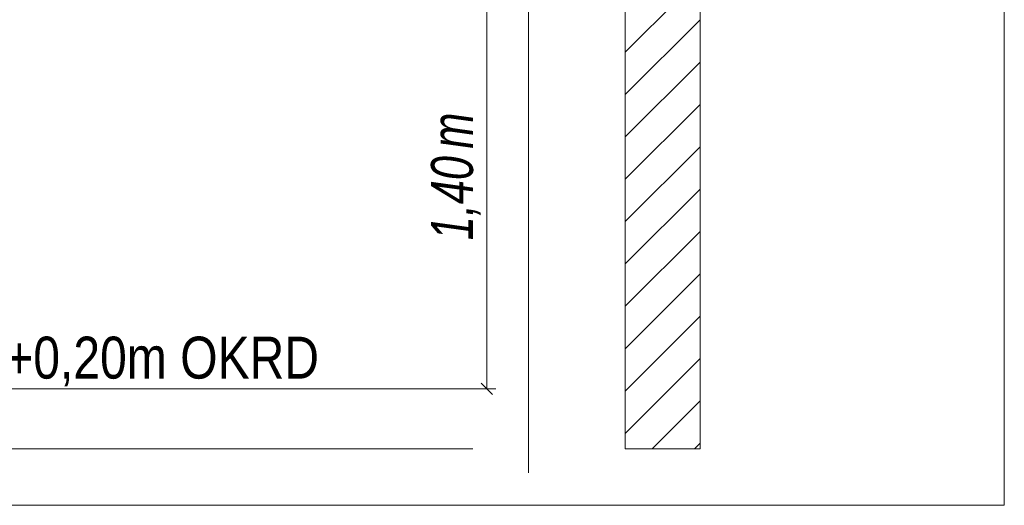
# Model space of a CAD drawing. Extents: x -620 to 300, y 62 to 1112.
# Tile 252 of 256: x 147 to 180, y 906 to 922. Entities that reach past the tile are written whole.
import ezdxf
from ezdxf.lldxf.tags import DXFTag

# ---------------------------------------------------------------- set-up
doc = ezdxf.new("R2010")
doc.units = 0
doc.layers.get('0').update_dxf_attribs({"lineweight": 13})
for name, color, linetype, lineweight, true_color in [('E_Aussparung Bemaßung-A06G9S0H8I', 5, 'Continuous', 9, 0x0000ff), ('E_Detail_Beschriftung', 7, 'Continuous', 13, 0x009900), ('E_Detail_Wandschraffur', 7, 'Continuous', 5, 0xc0c0c0)]:
    doc.layers.add(name, color=color, linetype=linetype, lineweight=lineweight, true_color=true_color)
doc.layers.add('E_Detail_Linie_Text_Bem', color=7, linetype='Continuous', lineweight=13)
doc.styles.get("Standard").update_dxf_attribs({"font": 'ARIALN.TTF'})
tags = doc.linetypes.add('fein_strichliert', pattern=[4, 1, -2, 1]).pattern_tags.tags
tags[8:9] = [DXFTag(74, 4), DXFTag(75, 0), DXFTag(340, '0'), DXFTag(46, 0.0), DXFTag(50, 0.0), DXFTag(44, 0.0), DXFTag(45, 0.0)]
tags[6:7] = [DXFTag(74, 4), DXFTag(75, 0), DXFTag(340, '0'), DXFTag(46, 0.0), DXFTag(50, 0.0), DXFTag(44, 0.0), DXFTag(45, 0.0)]
tags[4:5] = [DXFTag(74, 4), DXFTag(75, 0), DXFTag(340, '0'), DXFTag(46, 0.0), DXFTag(50, 0.0), DXFTag(44, 0.0), DXFTag(45, 0.0)]
tags = doc.linetypes.add('fein_strichliert-A06G9S0L8I', pattern=[4, 1, -2, 1]).pattern_tags.tags
tags[8:9] = [DXFTag(74, 4), DXFTag(75, 0), DXFTag(340, '0'), DXFTag(46, 0.0), DXFTag(50, 0.0), DXFTag(44, 0.0), DXFTag(45, 0.0)]
tags[6:7] = [DXFTag(74, 4), DXFTag(75, 0), DXFTag(340, '0'), DXFTag(46, 0.0), DXFTag(50, 0.0), DXFTag(44, 0.0), DXFTag(45, 0.0)]
tags[4:5] = [DXFTag(74, 4), DXFTag(75, 0), DXFTag(340, '0'), DXFTag(46, 0.0), DXFTag(50, 0.0), DXFTag(44, 0.0), DXFTag(45, 0.0)]

# ---------------------------------------------------------------- blocks, each defined once
blk = doc.blocks.new('Referenz-A06G9S0M8I')
at = {"layer": 'E_Aussparung Bemaßung-A06G9S0H8I', "linetype": 'Continuous', "ltscale": 0.13}
for p, q in [((162.861, 924.165), (162.861, 910.165)), ((163.052, 909.974), (162.67, 910.356)), ((163.161, 910.165), (162.361, 910.165))]:
    blk.add_line(p, q, dxfattribs=at)
at = {"layer": 'E_Detail_Linie_Text_Bem', "linetype": 'fein_strichliert-A06G9S0L8I', "ltscale": 0.65}
for p, q in [((180.129, 906.276), (180.129, 967.592)), ((164.247, 907.357), (164.247, 960.236)), ((117.359, 906.276), (177.102, 906.276)), ((177.102, 906.276), (180.129, 906.276))]:
    blk.add_line(p, q, dxfattribs=at)
at = {"layer": 'E_Detail_Linie_Text_Bem', "linetype": 'Continuous', "ltscale": 0.13}
for p, q in [((169.976, 948.165), (169.976, 908.165)), ((167.476, 908.165), (167.476, 936.165)), ((125.375, 910.165), (162.388, 910.165)), ((125.375, 908.165), (162.388, 908.165)), ((169.976, 908.165), (167.476, 908.165))]:
    blk.add_line(p, q, dxfattribs=at)
at = {"layer": 'E_Detail_Wandschraffur', "linetype": 'fein_strichliert', "ltscale": 0.13}
for p, q in [((167.476, 921.406), (169.976, 923.905)), ((167.476, 918.577), (169.976, 921.077)), ((167.476, 915.749), (169.976, 918.249)), ((167.476, 912.92), (169.976, 915.42)), ((167.476, 910.092), (169.976, 912.592)), ((168.378, 908.165), (169.976, 909.763))]:
    blk.add_line(p, q, dxfattribs=at)
at = {"layer": 'E_Detail_Wandschraffur', "linetype": 'ByBlock', "ltscale": 0.13}
for p, q in [((167.476, 919.991), (169.976, 922.491)), ((167.476, 917.163), (169.976, 919.663)), ((167.476, 914.334), (169.976, 916.834)), ((167.476, 911.506), (169.976, 914.006)), ((167.476, 908.677), (169.976, 911.177)), ((169.792, 908.165), (169.976, 908.349))]:
    blk.add_line(p, q, dxfattribs=at)
at = {"layer": 'E_Aussparung Bemaßung-A06G9S0H8I', "linetype": 'Continuous', "ltscale": 0.13, "char_height": 1.4, "attachment_point": 1, "rotation": 90}
for s, insert in [('{\\W0.9;\\fArial Narrow|b0|i1;m}', (160.995, 918.186)), ('{\\W0.9;\\fArial Narrow|b0|i1;1,40 }', (160.995, 915.128))]:
    blk.add_mtext(s, dxfattribs=dict(at, insert=insert))
at = {"layer": 'E_Detail_Beschriftung', "linetype": 'Continuous', "ltscale": 0.13, "insert": (140.678, 911.907), "char_height": 1.4, "attachment_point": 1}
blk.add_mtext('{\\fArial Narrow;OKFF = +0,20m OKRD}', dxfattribs=at)

msp = doc.modelspace()

# ---------------------------------------------------------------- block references
at = {"color": 8, "lineweight": 25, "ltscale": 0.25, "true_color": 0x808080}
msp.add_blockref('Referenz-A06G9S0M8I', (0, 0), dxfattribs=at)

doc.saveas('drawing.dxf')
